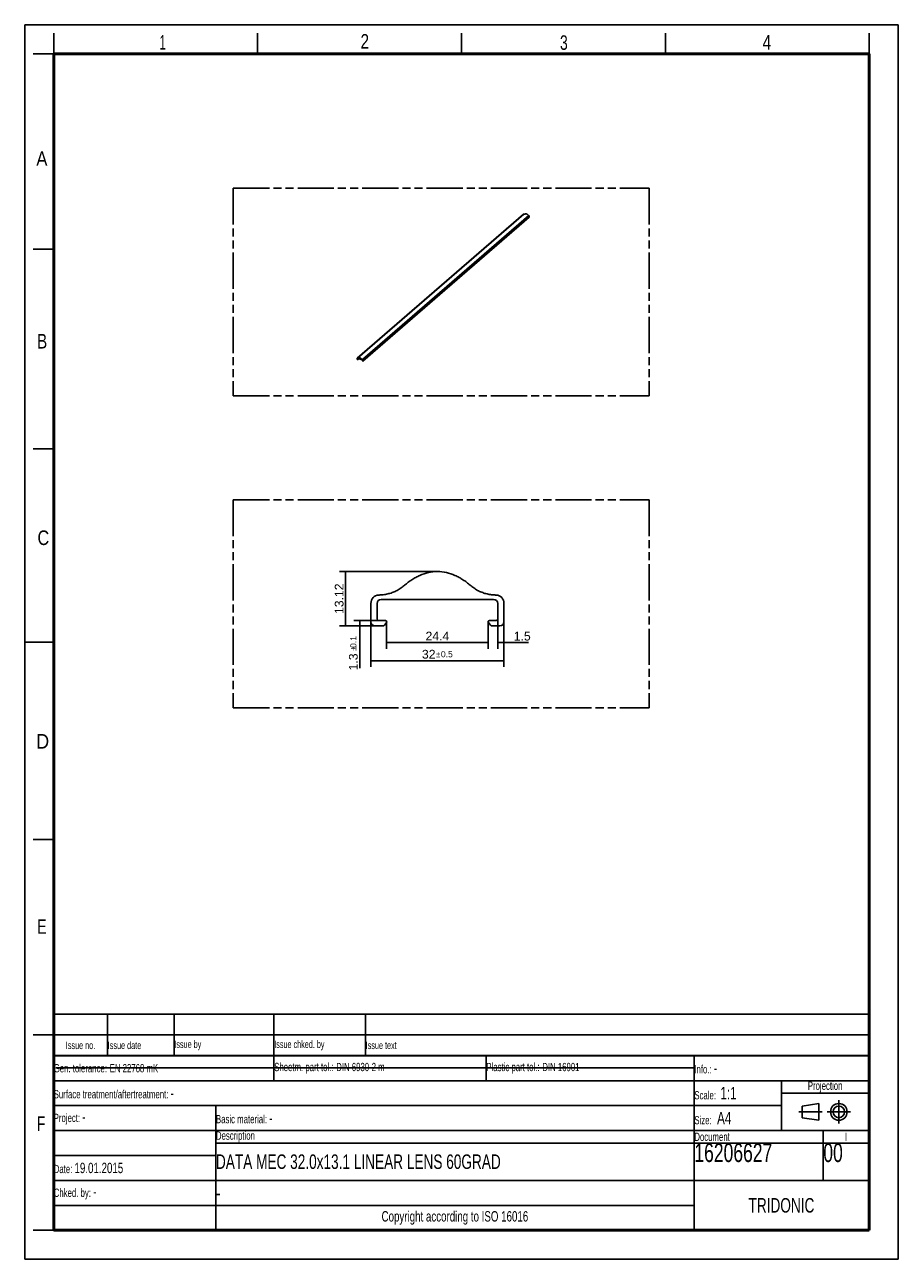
# Model space of a CAD drawing. Header units: millimetres. Extents: x 0 to 210, y 0 to 297.
import ezdxf
from ezdxf.enums import TextEntityAlignment as Align

# ---------------------------------------------------------------- set-up
doc = ezdxf.new("R2010")
doc.units = ezdxf.units.MM
doc.header["$LTSCALE"] = 19.36
doc.linetypes.add('CENTER', pattern=[0.6, 0.375, -0.075, 0.075, -0.075])
doc.linetypes.add('PHANTOM', pattern=[0.8, 0.45, -0.05, 0.1, -0.05, 0.1, -0.05])
doc.layers.get('0').update_dxf_attribs({"linetype": 'CONTINUOUS'})
for name, color, linetype in [('DEFAULT_1', 7, 'CENTER'), ('DEFAULT_3', 7, 'PHANTOM'), ('Z_DIM_2D', 7, 'CONTINUOUS')]:
    doc.layers.add(name, color=color, linetype=linetype)
doc.styles.get("Standard").update_dxf_attribs({"font": 'txt', "width": 0.7})
doc.styles.add('TEXTSTYLE_2', font='txt', dxfattribs={"width": 0.75})
doc.styles.add('TEXTSTYLE_3', font='helveticaneueltw1g-ltcn.otf')
doc.styles.add('TEXTSTYLE_4', font='gdt', dxfattribs={"width": 0.7})
doc.dimstyles.new('DIMSTYLE_1', dxfattribs={"dimtxt": 2.1, "dimasz": 3.5, "dimexe": 1.5, "dimexo": 0, "dimgap": 0.525, "dimtad": 1, "dimdec": 3, "dimdsep": 46, "dimtxsty": 'TEXTSTYLE_3', "dimcen": 0.09, "dimclrt": 5, "dimadec": 0, "dimazin": 0, "dimtol": 1, "dimtp": 0.5, "dimtm": 0.5, "dimtfac": 1, "dimtdec": 3, "dimtofl": 0, "dimtmove": 0, "dimatfit": 3, "dimfxl": 0, "dimtolj": 1, "dimarcsym": 0})
doc.dimstyles.new('DIMSTYLE_2', dxfattribs={"dimtxt": 2.1, "dimasz": 3.5, "dimexe": 1.5, "dimexo": 0, "dimgap": 0.525, "dimtad": 1, "dimdsep": 46, "dimtxsty": 'TEXTSTYLE_3', "dimcen": 0.09, "dimclrt": 5, "dimadec": 0, "dimazin": 0, "dimtp": 0.2, "dimtm": 0.2, "dimtfac": 1, "dimtofl": 0, "dimtmove": 0, "dimatfit": 3, "dimfxl": 0, "dimtolj": 1, "dimarcsym": 0})
doc.dimstyles.new('DIMSTYLE_3', dxfattribs={"dimtxt": 2.1, "dimasz": 3.5, "dimexe": 1.5, "dimexo": 0, "dimgap": 0.525, "dimtad": 1, "dimdec": 3, "dimdsep": 46, "dimtxsty": 'TEXTSTYLE_3', "dimcen": 0.09, "dimclrt": 5, "dimadec": 0, "dimazin": 0, "dimtol": 1, "dimtp": 0.1, "dimtm": 0.1, "dimtfac": 1, "dimtdec": 3, "dimtofl": 0, "dimtmove": 0, "dimatfit": 3, "dimfxl": 0, "dimtolj": 1, "dimarcsym": 0})
doc.dimstyles.new('DIMSTYLE_4', dxfattribs={"dimtxt": 2.1, "dimasz": 3.5, "dimexe": 1.5, "dimexo": 0, "dimgap": 0.525, "dimtad": 1, "dimdec": 3, "dimdsep": 46, "dimtxsty": 'TEXTSTYLE_3', "dimcen": 0.09, "dimclrt": 5, "dimadec": 0, "dimazin": 0, "dimtp": 0.1, "dimtm": 0.1, "dimtfac": 1, "dimtdec": 3, "dimtofl": 0, "dimtmove": 0, "dimatfit": 3, "dimfxl": 0, "dimtolj": 1, "dimarcsym": 0})
doc.dimstyles.new('DIMSTYLE_5', dxfattribs={"dimtxt": 2.1, "dimasz": 3.5, "dimexe": 1.5, "dimexo": 0, "dimgap": 0.525, "dimtad": 1, "dimdec": 3, "dimdsep": 46, "dimtxsty": 'TEXTSTYLE_3', "dimcen": 0.09, "dimclrt": 5, "dimadec": 0, "dimazin": 0, "dimtp": 0.2, "dimtm": 0.2, "dimtfac": 1, "dimtdec": 3, "dimtofl": 0, "dimtmove": 0, "dimatfit": 3, "dimfxl": 0, "dimtolj": 1, "dimarcsym": 0})

# ---------------------------------------------------------------- blocks, each defined once
blk = doc.blocks.new('SYMBOL_2_BL0', base_point=(192.31, 35.47))
at = {"color": 2, "linetype": 'Continuous'}
for p, q in [((186.91, 36.87), (190.91, 37.47)), ((186.91, 34.07), (186.91, 36.87)), ((190.91, 37.47), (190.91, 33.47)), ((190.91, 33.47), (186.91, 34.07))]:
    blk.add_line(p, q, dxfattribs=at)
for radius in [2, 1.4]:
    blk.add_circle((195.71, 35.47), radius, dxfattribs=at)
at = {"layer": 'DEFAULT_1', "color": 2, "linetype": 'CENTER'}
for p, q in [((195.71, 38.27), (195.71, 32.67)), ((191.71, 35.47), (186.11, 35.47)), ((192.91, 35.47), (198.5, 35.47))]:
    blk.add_line(p, q, dxfattribs=at)
blk = doc.blocks.new('*D1')
at = {"layer": 'Z_DIM_2D', "color": 2, "linetype": 'Continuous'}
for p, q in [((83.21, 153.35), (83.21, 142.49)), ((115.21, 153.35), (115.21, 142.49)), ((83.21, 143.99), (99.21, 143.99)), ((115.21, 143.99), (99.21, 143.99))]:
    blk.add_line(p, q, dxfattribs=at)
at = {"layer": 'Z_DIM_2D', "color": 5, "linetype": 'Continuous'}
for s, height, style, p in [('32', 2.1, 'TEXTSTYLE_3', (97.12, 144.51)), ('`', 1.47, 'TEXTSTYLE_4', (99.39, 144.83)), ('0.5', 1.47, 'TEXTSTYLE_3', (101.48, 144.83))]:
    blk.add_text(s, height=height, dxfattribs=dict(at, style=style)).set_placement(p, align=Align.CENTER)
blk = doc.blocks.new('_NONE')
blk = doc.blocks.new('*D2')
at = {"layer": 'Z_DIM_2D', "color": 2, "linetype": 'Continuous'}
for p, q in [((99.21, 165.47), (75.65, 165.47)), ((77.15, 165.47), (77.15, 158.91)), ((77.15, 152.35), (77.15, 158.91)), ((84.21, 152.35), (75.65, 152.35))]:
    blk.add_line(p, q, dxfattribs=at)
at = {"layer": 'Z_DIM_2D', "color": 5, "linetype": 'Continuous', "style": 'TEXTSTYLE_3'}
blk.add_text('13.12', height=2.1, rotation=90, dxfattribs=at).set_placement((76.63, 158.91), align=Align.CENTER)
blk = doc.blocks.new('*D3')
at = {"layer": 'Z_DIM_2D', "color": 2, "linetype": 'Continuous'}
for p, q in [((85.11, 153.65), (79.08, 153.65)), ((84.21, 152.35), (79.08, 152.35)), ((80.58, 153.65), (80.58, 153)), ((80.58, 152.35), (80.58, 153)), ((80.58, 153), (80.58, 142.22))]:
    blk.add_line(p, q, dxfattribs=at)
at = {"layer": 'Z_DIM_2D', "color": 5, "linetype": 'Continuous'}
for s, height, style, p in [('0.1', 1.47, 'TEXTSTYLE_3', (79.74, 149.93)), ('1.3', 2.1, 'TEXTSTYLE_3', (80.05, 145.74)), ('`', 1.47, 'TEXTSTYLE_4', (79.74, 147.46))]:
    blk.add_text(s, height=height, rotation=90, dxfattribs=dict(at, style=style)).set_placement(p, align=Align.RIGHT)
blk = doc.blocks.new('*D4')
at = {"layer": 'Z_DIM_2D', "color": 2, "linetype": 'Continuous'}
for p, q in [((113.71, 154.05), (113.71, 146.84)), ((115.21, 153.35), (115.21, 146.84)), ((113.71, 148.34), (114.46, 148.34)), ((115.21, 148.34), (114.46, 148.34)), ((114.46, 148.34), (121.08, 148.34))]:
    blk.add_line(p, q, dxfattribs=at)
at = {"layer": 'Z_DIM_2D', "color": 5, "linetype": 'Continuous', "style": 'TEXTSTYLE_3'}
blk.add_text('1.5', height=2.1, dxfattribs=at).set_placement((117.56, 148.86))
blk = doc.blocks.new('*D5')
at = {"layer": 'Z_DIM_2D', "color": 2, "linetype": 'Continuous'}
for p, q in [((87.01, 153.35), (87.01, 146.85)), ((111.41, 153.35), (111.41, 146.85)), ((87.01, 148.35), (99.21, 148.35)), ((111.41, 148.35), (99.21, 148.35))]:
    blk.add_line(p, q, dxfattribs=at)
at = {"layer": 'Z_DIM_2D', "color": 5, "linetype": 'Continuous', "style": 'TEXTSTYLE_3'}
blk.add_text('24.4', height=2.1, dxfattribs=at).set_placement((99.21, 148.88), align=Align.CENTER)
blk = doc.blocks.new('*T7')
at = {"color": 0, "linetype": 'ByBlock', "lineweight": -2}
for p, q in [((0, 42), (196, 42)), ((0, 0), (0, 42)), ((53, 36), (53, 42)), ((104, 36), (104, 42)), ((154, 0), (154, 42)), ((196, 0), (196, 42)), ((0, 36), (196, 36)), ((175, 24), (175, 36)), ((175, 33), (196, 33)), ((0, 30), (175, 30)), ((39, 0), (39, 30)), ((0, 24), (196, 24)), ((185, 12), (185, 24)), ((39, 21), (196, 21)), ((0, 18), (39, 18)), ((0, 12), (196, 12)), ((0, 6), (154, 6)), ((0, 0), (196, 0))]:
    blk.add_line(p, q, dxfattribs=at)
at = {"color": 5, "linetype": 'Continuous'}
for s, insert, char_height, width, attachment_point in [('Gen. tolerance:\\H2.5; \\H2.0;EN 22768 mK', (0.06, 39), 2, 52.88, 4), ('Sheetm. part tol.:\\H2.5; \\H2.0;DIN 6930-2 m', (53.06, 39), 2, 50.88, 4), ('Plastic part tol.:\\H2.5; \\H2.0;DIN 16901', (104.06, 39), 2, 49.88, 4), ('Info.: \\H2.5;-', (154.06, 39), 2, 41.88, 4), ('Projection', (185.5, 34.5), 2, 20.88, 5), ('Surface treatment/aftertreatment: \\H2.5;-', (0.06, 33), 2, 153.88, 4), ('Scale:  \\H3.0;1:1', (154.06, 33), 2, 20.88, 4), ('Project: \\H2.5;-', (0.06, 27), 2, 38.88, 4), ('Basic material: \\H2.5;-', (39.06, 27), 2, 114.88, 4), ('Size: \\H3.0; A4', (154.06, 27), 2, 20.88, 4), ('Description', (39.06, 22.5), 2, 114.88, 4), ('Document', (154.06, 22.5), 2, 30.88, 4), ('16206627', (154.06, 20.94), 4.5, 30.88, 1), ('00', (185.06, 20.94), 4.5, 10.88, 1), ('I', (190.5, 22.5), 2, 10.88, 5), ('Date: \\H2.5;19.01.2015', (0.06, 15), 2, 38.88, 4), ('Chked. by: \\H2.5;-', (0.06, 9), 2, 38.88, 4), ('TRIDONIC', (175, 6), 3.5, 41.88, 5), ('Copyright according to ISO 16016', (96.5, 3), 2.5, 114.88, 5)]:
    blk.add_mtext(s, dxfattribs=dict(at, insert=insert, char_height=char_height, width=width, attachment_point=attachment_point))
at = {"color": 7, "linetype": 'Continuous', "char_height": 3.5, "width": 114.88, "attachment_point": 4}
for s, insert in [('DATA MEC 32.0x13.1 LINEAR LENS 60GRAD', (39.06, 16.5)), ('-', (39.06, 9))]:
    blk.add_mtext(s, dxfattribs=dict(at, insert=insert))
blk = doc.blocks.new('*T8')
at = {"color": 0, "linetype": 'ByBlock', "lineweight": -2}
for p, q in [((0, 10), (196, 10)), ((0, 0), (0, 10)), ((13, 0), (13, 10)), ((29, 0), (29, 10)), ((53, 0), (53, 10)), ((75, 0), (75, 10)), ((196, 0), (196, 10)), ((0, 5), (196, 5)), ((0, 0), (196, 0))]:
    blk.add_line(p, q, dxfattribs=at)
at = {"color": 5, "linetype": 'Continuous', "char_height": 1.8}
for s, insert, width, attachment_point in [('Issue no.', (6.5, 2.5), 12.88, 5), ('Issue date ', (13.06, 2.5), 15.88, 4), ('Issue by ', (29.06, 2.5), 23.88, 4), ('Issue chked. by', (53.06, 2.5), 21.88, 4), ('Issue text ', (75.06, 2.5), 120.88, 4)]:
    blk.add_mtext(s, dxfattribs=dict(at, insert=insert, width=width, attachment_point=attachment_point))

msp = doc.modelspace()

# ---------------------------------------------------------------- linework, layer by layer
at = {"color": 2, "linetype": 'Continuous'}
for p, q in [((0, 0), (0, 297)), ((0, 297), (210, 297)), ((210, 0), (210, 297)), ((7, 290), (7, 295)), ((56, 290), (56, 295)), ((105, 290), (105, 295)), ((154, 290), (154, 295)), ((203, 290), (203, 295)), ((7, 290), (2, 290)), ((7, 243), (2, 243)), ((7, 195), (2, 195)), ((0, 148.5), (7, 148.5)), ((7, 101), (2, 101)), ((7, 54), (2, 54)), ((7, 7), (2, 7)), ((0, 0), (210, 0))]:
    msp.add_line(p, q, dxfattribs=at)
at = {"color": 7, "linetype": 'Continuous'}
for p, q in [((119.9285, 251.4026), (79.9285, 216.7616)), ((81.2824, 216.0934), (121.2824, 250.7344)), ((121.293, 250.7597), (121.293, 250.952)), ((79.9073, 216.5187), (79.9073, 216.711)), ((79.9506, 216.4629), (80.0339, 216.4388)), ((79.9723, 216.5302), (79.9723, 216.6905)), ((80.0589, 216.4879), (79.9896, 216.5079)), ((81.1847, 216.3838), (80.0156, 216.7213)), ((80.2818, 216.6444), (80.047, 216.441)), ((80.047, 216.441), (80.0477, 216.4417)), ((80.0693, 216.4641), (80.0477, 216.4417)), ((81.131, 216.1576), (81.1526, 216.1228)), ((81.1316, 216.1738), (81.228, 216.2573)), ((81.1414, 216.1754), (81.2107, 216.1554)), ((81.2497, 216.0879), (81.1664, 216.1119)), ((81.228, 216.1677), (81.228, 216.328)), ((81.293, 216.311), (81.293, 216.1187)), ((83.2132, 153.3512), (83.2132, 157.7923)), ((84.7132, 154.0512), (84.7132, 157.7512)), ((112.7132, 158.7512), (85.7132, 158.7512)), ((113.7132, 154.0512), (113.7132, 157.7512)), ((115.2132, 157.7923), (115.2132, 153.3512)), ((84.2132, 152.3512), (86.1358, 152.3512)), ((86.7132, 153.6512), (85.1132, 153.6512)), ((86.9527, 153.1707), (86.4553, 152.5105)), ((111.4736, 153.1707), (111.971, 152.5105)), ((111.7132, 153.6512), (113.3132, 153.6512)), ((114.2132, 152.3512), (112.2905, 152.3512)), ((7.4681, 46.0424), (161.2681, 46.0424))]:
    msp.add_line(p, q, dxfattribs=at)
at = {"color": 9, "linetype": 'Continuous'}
for p, q in [((79.9894, 216.7738), (119.9894, 251.4148)), ((121.2109, 251.0622), (81.2109, 216.4212)), ((121.293, 250.952), (81.293, 216.311)), ((81.293, 216.1187), (121.293, 250.7597)), ((79.9723, 216.6905), (80.0094, 216.7226)), ((80.1485, 216.6829), (79.9723, 216.5302)), ((79.9896, 216.5079), (80.1808, 216.6735)), ((80.2501, 216.6535), (80.0589, 216.4879)), ((80.0693, 216.4641), (80.2785, 216.6453)), ((81.1414, 216.1754), (81.228, 216.2504)), ((81.228, 216.1704), (81.2107, 216.1554))]:
    msp.add_line(p, q, dxfattribs=at)
at = {"color": 7, "linetype": 'Continuous'}
for points, const_width in [([(7, 7), (7, 290)], 0.7), ([(7, 290), (203, 290)], 0.7), ([(203, 7), (203, 290)], 0.7), ([(7, 49), (203, 49)], 0.5), ([(7, 7), (203, 7)], 0.7)]:
    msp.add_lwpolyline(points, dxfattribs=dict(at, const_width=const_width))
for centre, radius, start, end in [((85.2132, 157.7923), 2, 93.004399, 180), ((85.7132, 157.7512), 1, 90, 180), ((112.7132, 157.7512), 1, 0, 90), ((113.2132, 157.7923), 2, 0, 86.995637), ((84.2132, 153.3512), 1, 180, 270), ((85.1132, 154.0512), 0.4, 180, 270), ((86.1358, 152.7512), 0.4, 270, 323), ((86.7132, 153.3512), 0.3, 323, 90), ((111.7132, 153.3512), 0.3, 90, 217), ((112.2905, 152.7512), 0.4, 217, 270), ((113.3132, 154.0512), 0.4, 270, 360), ((114.2132, 153.3512), 1, 270, 360)]:
    msp.add_arc(centre, radius, start, end, dxfattribs=at)
for points, knots in [([(119.9285, 251.4026), (119.9361, 251.4092), (119.9565, 251.4187), (119.9785, 251.4174), (119.9894, 251.4148)], [0, 0, 0, 0, 0.47589929, 1, 1, 1, 1]), ([(119.9894, 251.4148), (120.0168, 251.4083), (120.071, 251.3981), (120.1518, 251.3986), (120.2263, 251.4203), (120.2905, 251.459), (120.3612, 251.4855), (120.4647, 251.5074), (120.6094, 251.4935), (120.7426, 251.4238), (120.8405, 251.3463), (120.9104, 251.2795), (120.9729, 251.2058), (121.0674, 251.1224), (121.1532, 251.0819), (121.2109, 251.0622)], [0, 0, 0, 0, 0.06126748, 0.11928778, 0.17403868, 0.2274436, 0.28153651, 0.33721946, 0.45632592, 0.58839964, 0.65764202, 0.72766311, 0.79792021, 0.86752729, 1, 1, 1, 1]), ([(121.2109, 251.0622), (121.2339, 251.0543), (121.274, 251.0233), (121.293, 250.9755), (121.293, 250.952)], [0, 0, 0, 0, 0.50781797, 1, 1, 1, 1]), ([(121.293, 250.7597), (121.293, 250.7572), (121.2922, 250.7479), (121.2875, 250.7388), (121.2824, 250.7344)], [0, 0, 0, 0, 0.26962229, 1, 1, 1, 1]), ([(79.9894, 216.7738), (80.0168, 216.7673), (80.071, 216.7571), (80.1518, 216.7576), (80.2263, 216.7793), (80.2905, 216.818), (80.3612, 216.8444), (80.4647, 216.8664), (80.6094, 216.8525), (80.7426, 216.7828), (80.8405, 216.7053), (80.9104, 216.6385), (80.9729, 216.5648), (81.0674, 216.4814), (81.1532, 216.4408), (81.2109, 216.4212)], [0, 0, 0, 0, 0.06126748, 0.11928778, 0.17403868, 0.2274436, 0.28153651, 0.33721946, 0.45632592, 0.58839964, 0.65764202, 0.72766311, 0.79792021, 0.86752729, 1, 1, 1, 1]), ([(79.9073, 216.711), (79.9073, 216.716), (79.9088, 216.7345), (79.9182, 216.7527), (79.9285, 216.7616)], [0, 0, 0, 0, 0.26962312, 1, 1, 1, 1]), ([(79.9506, 216.4629), (79.9386, 216.4663), (79.9174, 216.4819), (79.9073, 216.5065), (79.9073, 216.5187)], [0, 0, 0, 0, 0.50591334, 1, 1, 1, 1]), ([(79.9285, 216.7616), (79.9361, 216.7682), (79.9565, 216.7777), (79.9785, 216.7763), (79.9894, 216.7738)], [0, 0, 0, 0, 0.47589929, 1, 1, 1, 1]), ([(79.9828, 216.7158), (79.9777, 216.7113), (79.973, 216.7022), (79.9723, 216.693), (79.9723, 216.6905)], [0, 0, 0, 0, 0.73037785, 1, 1, 1, 1]), ([(80.0156, 216.7213), (80.0126, 216.7221), (80.0015, 216.7243), (79.989, 216.7211), (79.9828, 216.7158)], [0, 0, 0, 0, 0.275607, 1, 1, 1, 1]), ([(80.0693, 216.4641), (80.0723, 216.4673), (80.0722, 216.4794), (80.0639, 216.4865), (80.0589, 216.4879)], [0, 0, 0, 0, 0.45886635, 1, 1, 1, 1]), ([(81.131, 216.1576), (81.1302, 216.159), (81.1277, 216.164), (81.1286, 216.1712), (81.1316, 216.1738)], [0, 0, 0, 0, 0.29125207, 1, 1, 1, 1]), ([(81.228, 216.328), (81.228, 216.3401), (81.2179, 216.3647), (81.1967, 216.3803), (81.1847, 216.3838)], [0, 0, 0, 0, 0.49408678, 1, 1, 1, 1]), ([(81.2109, 216.4212), (81.2339, 216.4133), (81.274, 216.3822), (81.293, 216.3345), (81.293, 216.311)], [0, 0, 0, 0, 0.50781797, 1, 1, 1, 1]), ([(81.2824, 216.0934), (81.2804, 216.0916), (81.2707, 216.0854), (81.258, 216.0855), (81.2497, 216.0879)], [0, 0, 0, 0, 0.23666059, 1, 1, 1, 1]), ([(81.293, 216.1187), (81.293, 216.1162), (81.2922, 216.1069), (81.2875, 216.0978), (81.2824, 216.0934)], [0, 0, 0, 0, 0.26962229, 1, 1, 1, 1]), ([(85.1083, 159.7895), (85.2023, 159.7945), (85.6584, 159.8217), (86.4751, 159.9034), (87.5454, 160.1125), (88.5847, 160.4448), (89.573, 160.9074), (90.3415, 161.3933), (90.9186, 161.8341), (91.3366, 162.1832), (91.7585, 162.5274), (92.3348, 162.9691), (93.079, 163.4891), (94.0127, 164.051), (95.3119, 164.7017), (97.0357, 165.2969), (99.2132, 165.5527), (101.3906, 165.2969), (103.1144, 164.7017), (104.4136, 164.051), (105.3473, 163.4891), (106.0915, 162.9691), (106.6679, 162.5274), (107.0897, 162.1832), (107.5077, 161.8341), (108.0848, 161.3933), (108.8533, 160.9074), (109.8416, 160.4447), (110.8809, 160.1125), (111.9512, 159.9034), (112.7679, 159.8217), (113.224, 159.7945), (113.318, 159.7895)], [0, 0, 0, 0, 0.00908857, 0.04415368, 0.07921878, 0.11428388, 0.14934899, 0.18441409, 0.20194664, 0.21947919, 0.23701175, 0.2545443, 0.2896094, 0.3246745, 0.35973961, 0.42986981, 0.50000002, 0.57013023, 0.64026043, 0.67532554, 0.71039064, 0.74545574, 0.76298829, 0.78052085, 0.7980534, 0.81558595, 0.85065105, 0.88571616, 0.92078126, 0.95584636, 0.99091147, 1, 1, 1, 1])]:
    msp.add_open_spline(points, degree=3, knots=knots, dxfattribs=at)
for points in [[(79.9723, 216.5302), (79.9723, 216.5208), (79.9805, 216.5105), (79.9896, 216.5079)], [(80.0339, 216.4388), (80.0381, 216.4376), (80.0436, 216.4381), (80.047, 216.441)], [(81.1316, 216.1738), (81.1341, 216.1759), (81.1382, 216.1763), (81.1414, 216.1754)], [(81.1664, 216.1119), (81.1608, 216.1135), (81.1557, 216.1178), (81.1526, 216.1228)], [(81.2107, 216.1554), (81.2149, 216.1542), (81.2204, 216.1547), (81.2238, 216.1576)], [(81.2238, 216.1576), (81.2265, 216.16), (81.228, 216.1641), (81.228, 216.1677)]]:
    msp.add_open_spline(points, degree=3, dxfattribs=at)
at = {"layer": 'DEFAULT_3', "color": 91, "linetype": 'PHANTOM', "true_color": 0x80ff80}
for p, q in [((50.1286, 257.68), (50.1286, 207.68)), ((50.1286, 257.68), (150.1286, 257.68)), ((150.1286, 257.68), (150.1286, 207.68)), ((50.1286, 207.68), (150.1286, 207.68)), ((50.1286, 182.68), (50.1286, 132.68)), ((50.1286, 182.68), (150.1286, 182.68)), ((150.1286, 182.68), (150.1286, 132.68)), ((50.1286, 132.68), (150.1286, 132.68))]:
    msp.add_line(p, q, dxfattribs=at)

# ---------------------------------------------------------------- block references
for name, p in [('*T8', (6.9136, 48.9602)), ('*T7', (6.9135, 6.9601))]:
    msp.add_blockref(name, p)
at = {"color": 2, "linetype": 'Continuous'}
msp.add_blockref('SYMBOL_2_BL0', (192.3051, 35.4697), dxfattribs=at)

# ---------------------------------------------------------------- texts
at = {"color": 5, "linetype": 'Continuous', "style": 'TEXTSTYLE_2'}
for s, width, p in [('1', 0.571429, (32.414, 291.0005)), ('2', 0.785714, (80.7314, 291.2396)), ('3', 0.714286, (128.6839, 290.9429)), ('4', 0.785714, (177.3831, 290.9911)), ('A', 0.857143, (2.7873, 263.0481)), ('B', 0.785714, (2.9587, 219.0995)), ('C', 0.833333, (3.0702, 171.8336)), ('D', 0.904762, (2.8073, 122.8572)), ('E', 0.714286, (3.0025, 78.3025)), ('F', 0.714286, (2.9222, 30.897))]:
    msp.add_text(s, height=3.5, dxfattribs=dict(at, width=width)).set_placement(p)

# ---------------------------------------------------------------- dimensions: what is measured, and where the dimension line sits
at = {"layer": 'Z_DIM_2D', "color": 2, "linetype": 'Continuous'}
for base, p1, p2, angle, dimstyle, picture, middle in [((77.1514, 165.4674), (84.2132, 152.3512), (99.2132, 165.4674), 90, 'DIMSTYLE_2', '*D2', (77.1514, 158.9093)), ((80.5796, 152.3512), (85.1132, 153.6512), (84.2132, 152.3512), 270, 'DIMSTYLE_3', '*D3', (80.5796, 146.0727))]:
    dim = msp.add_linear_dim(base=base, p1=p1, p2=p2, angle=angle, dimstyle=dimstyle, override={"dimblk1": 'NONE', "dimblk2": 'NONE', "dimsah": 1}, dxfattribs=at)
    dim.commit()
    dim.dimension.update_dxf_attribs({"geometry": picture, "text_midpoint": middle, "dimtype": 160})
for base, p1, p2, dimstyle, picture, middle in [((115.2132, 143.9869), (83.2132, 153.3512), (115.2132, 153.3512), 'DIMSTYLE_1', '*D1', (99.2132, 143.9869)), ((111.4132, 148.3512), (87.0132, 153.3512), (111.4132, 153.3512), 'DIMSTYLE_5', '*D5', (99.2132, 148.3512)), ((115.2132, 148.3393), (113.7132, 154.0512), (115.2132, 153.3512), 'DIMSTYLE_4', '*D4', (119.3216, 148.3393))]:
    dim = msp.add_linear_dim(base=base, p1=p1, p2=p2, dimstyle=dimstyle, override={"dimblk1": 'NONE', "dimblk2": 'NONE', "dimsah": 1}, dxfattribs=at)
    dim.commit()
    dim.dimension.update_dxf_attribs({"geometry": picture, "text_midpoint": middle, "dimtype": 160})

doc.saveas('drawing.dxf')
